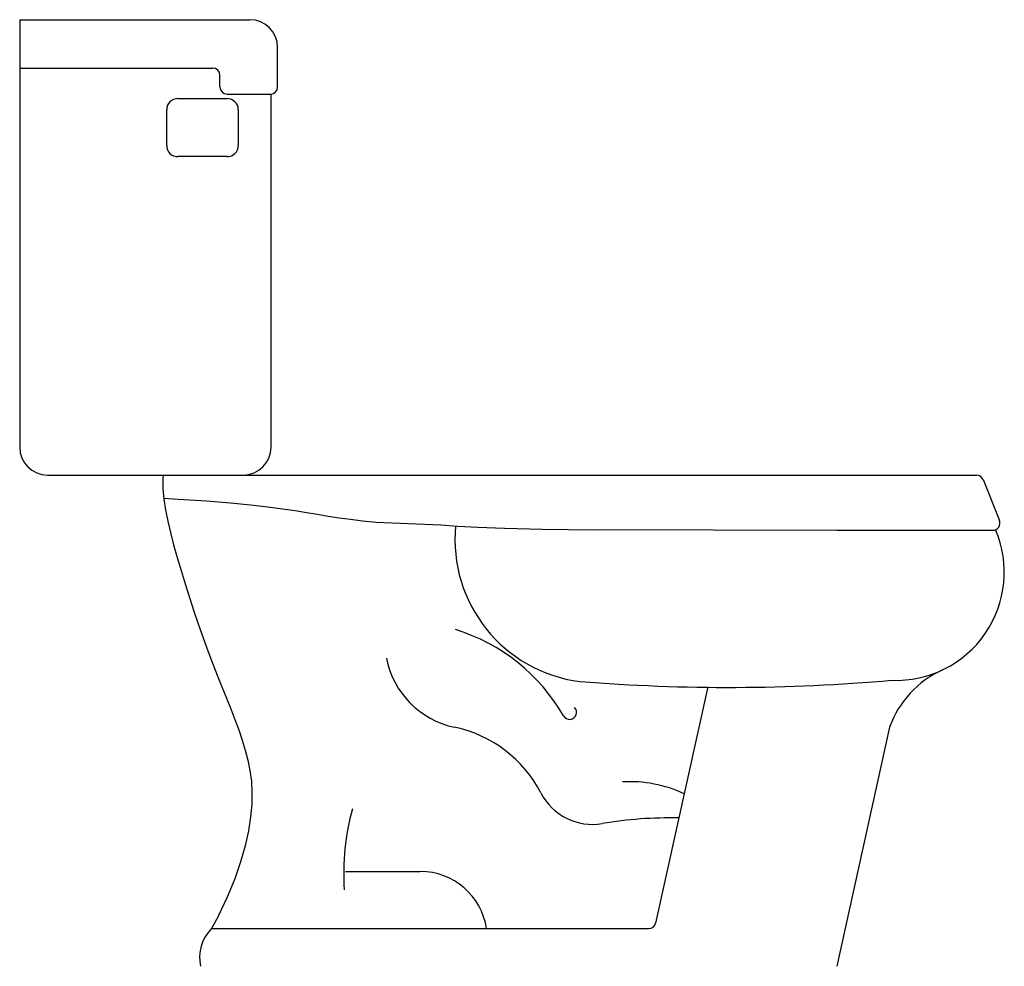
# Model space of a CAD drawing. Extents: x -0.361 to 0.352, y 0 to 0.686.
import ezdxf

# ---------------------------------------------------------------- set-up
doc = ezdxf.new("R2010")
doc.units = 0
doc.header["$MEASUREMENT"] = 0
doc.layers.add('LBA', color=1, linetype='CONTINUOUS')

msp = doc.modelspace()

# ---------------------------------------------------------------- linework, layer by layer
at = {"layer": 'LBA'}
for p, q in [((-0.36141, 0.686), (-0.19473, 0.686)), ((-0.36141, 0.686), (-0.36141, 0.65095)), ((-0.17456, 0.63724), (-0.17456, 0.66583)), ((-0.36141, 0.65095), (-0.36141, 0.37617)), ((-0.36141, 0.65095), (-0.22149, 0.65095)), ((-0.21636, 0.63724), (-0.21636, 0.64582)), ((-0.24678, 0.62891), (-0.21124, 0.62891)), ((-0.21124, 0.63211), (-0.17969, 0.63211)), ((-0.17935, 0.37617), (-0.17935, 0.63212)), ((-0.25493, 0.59491), (-0.25493, 0.62076)), ((-0.20309, 0.62076), (-0.20309, 0.59491)), ((-0.21124, 0.58676), (-0.24678, 0.58676)), ((-0.34124, 0.356), (-0.19952, 0.356)), ((-0.2574, 0.356), (0.33158, 0.356)), ((0.33635, 0.35277), (0.34822, 0.32303)), ((0.1371, 0.20259), (0.09923, 0.03134)), ((0.26871, 0.17336), (0.23036, 0)), ((-0.12552, 0.06872), (-0.07125, 0.06872)), ((-0.22249, 0.02732), (0.09422, 0.02732))]:
    msp.add_line(p, q, dxfattribs=at)
msp.add_lwpolyline([(-0.2574, 0.356), (-0.25766, 0.35322), (-0.25763, 0.34594), (-0.25699, 0.33845), (-0.25583, 0.33071), (-0.25421, 0.32266), (-0.25221, 0.31428), (-0.24989, 0.30551), (-0.24734, 0.29634), (-0.24457, 0.28685), (-0.24162, 0.27712), (-0.23852, 0.26727), (-0.2353, 0.25739), (-0.23197, 0.24758), (-0.22858, 0.23795), (-0.22515, 0.22859), (-0.22171, 0.21957), (-0.21829, 0.2109), (-0.21493, 0.20252), (-0.21167, 0.19442), (-0.20854, 0.18655), (-0.20557, 0.17888), (-0.2028, 0.17137), (-0.20028, 0.16399), (-0.19803, 0.1567), (-0.19613, 0.14938), (-0.19464, 0.14192), (-0.19362, 0.13419), (-0.19315, 0.12608), (-0.19329, 0.11746), (-0.19412, 0.10822), (-0.19569, 0.09822), (-0.19808, 0.08739), (-0.20138, 0.07574), (-0.20568, 0.06332), (-0.21106, 0.05016), (-0.21756, 0.03645, -0.013248), (-0.21768, 0.03621), (-0.22249, 0.02732)], format="xyb", dxfattribs=at)
msp.add_lwpolyline([(-0.25705, 0.33915), (-0.24654, 0.33859), (-0.22607, 0.33726), (-0.20875, 0.33588), (-0.19413, 0.33448), (-0.18175, 0.33306), (-0.17116, 0.33164), (-0.16192, 0.33024), (-0.15356, 0.32888), (-0.14566, 0.32757), (-0.13792, 0.32631), (-0.13008, 0.3251), (-0.12187, 0.32396), (-0.11302, 0.32287), (-0.10327, 0.32184), (-0.05643, 0.31999), (-0.04406, 0.31908), (-0.02951, 0.31824), (-0.01017, 0.31748), (0.01705, 0.31681), (0.05524, 0.31623), (0.07157, 0.31664), (0.14094, 0.31629), (0.23055, 0.31607), (0.34346, 0.316)], dxfattribs=at)
for centre, radius, start, end in [((-0.19473, 0.66583), 0.02017, 0, 90), ((-0.22149, 0.64582), 0.00513, 0, 90), ((-0.21124, 0.63724), 0.00513, 180, 270), ((-0.17969, 0.63724), 0.00513, 270, 0), ((-0.24678, 0.62076), 0.00815, 90, 180), ((-0.21124, 0.62076), 0.00815, 0, 90), ((-0.24678, 0.59491), 0.00815, 180, 270), ((-0.21124, 0.59491), 0.00815, 270, 0), ((-0.34124, 0.37617), 0.02017, 180, 270), ((-0.19952, 0.37617), 0.02017, 270, 0), ((0.33158, 0.35087), 0.00513, 21.7618, 90), ((0.34346, 0.32113), 0.00513, 270, 21.7618), ((0.05749, 0.30918), 0.10361, 174.45081, 262.77797), ((0.27344, 0.28554), 0.07833, 267.72315, 23.2025), ((-0.08621, 0.11318), 0.13695, 29.90877, 72.79965), ((-0.03352, 0.2352), 0.06331, 190.76514, 258.1613), ((0.33681, 0.14877), 0.07241, 114.25093, 160.14635), ((0.15209, 1.56778), 1.36564, 265.48, 274.9669), ((0.03691, 0.184), 0.00509, 209.90877, 45.46844), ((-0.06533, 0.08343), 0.09176, 27.37531, 78.1613), ((0.08067, 0.04109), 0.09268, 64.92509, 93.3873), ((0.05357, 0.145), 0.04215, 207.37531, 279.56043), ((0.04789, 0.06754), 0.17463, 164.50128, 183.95317), ((0.11009, -0.19055), 0.29813, 88.84926, 99.56043), ((-0.07125, 0.02019), 0.04852, 8.44392, 90), ((0.09422, 0.03244), 0.00513, 270, 347.52888), ((-0.20224, 0.00669), 0.02891, 134.46902, 193.37199)]:
    msp.add_arc(centre, radius, start, end, dxfattribs=at)

doc.saveas('drawing.dxf')
